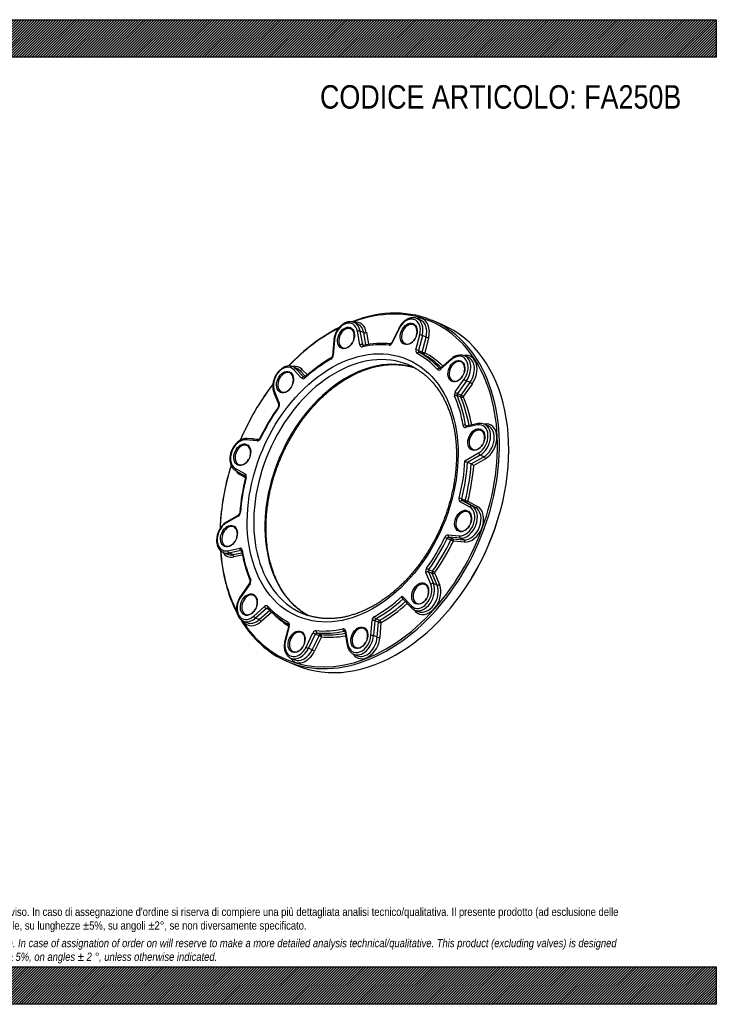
# Model space of a CAD drawing. Header units: millimetres. Extents: x 0 to 1485, y 0 to 1050.
# Tile 2 of 2: x 742 to 1485, y 0 to 1050. Entities that reach past the tile are written whole.
import ezdxf

# ---------------------------------------------------------------- set-up
doc = ezdxf.new("R2010")
doc.units = ezdxf.units.MM
doc.header["$LTSCALE"] = 5
doc.layers.add('Default', color=7, linetype='Continuous')
doc.layers.add('FA250B', color=7, linetype='Continuous')

# ---------------------------------------------------------------- blocks, each defined once
blk = doc.blocks.new('SE')
at = {"layer": 'FA250B', "color": 7, "linetype": 'Continuous'}
for p, q in [((1102.8, 725.4), (1098.9, 727.1)), ((1169.7, 729.7), (1165.7, 731.4)), ((1192.5, 724.9), (1182.6, 729.1)), ((1105, 703.2), (1102.5, 717.7)), ((1109.2, 716.3), (1105.2, 718)), ((1105.2, 718), (1107.8, 703.5)), ((1111.5, 703.1), (1109.2, 716.3)), ((1112, 716.6), (1114.3, 703.5)), ((1146.5, 720.8), (1139.1, 705.7)), ((1147, 720.5), (1139.6, 705.4)), ((1077.2, 707.7), (1076, 691.7)), ((1077.9, 708.1), (1076.7, 692.1)), ((1164.9, 697.8), (1168.9, 713.9)), ((1171.7, 713.3), (1167.7, 697.1)), ((1171.6, 695.4), (1175.6, 711.6)), ((1175.6, 711.6), (1171.7, 713.3)), ((1178.4, 710.9), (1174.4, 694.7)), ((1107.8, 703.5), (1109.6, 702.7)), ((1167.7, 697.1), (1171.6, 695.4)), ((1172.2, 693.5), (1168.3, 695.2)), ((1202.8, 688.4), (1191.2, 678.2)), ((1202.8, 687.5), (1191.2, 677.3)), ((1220.5, 690), (1216.6, 691.7)), ((1037.8, 678.2), (1033.9, 679.9)), ((1043, 667.7), (1034.6, 676.7)), ((1041, 676), (1037, 677.7)), ((1037, 677.7), (1045.5, 668.8)), ((1047.2, 669.4), (1041, 676)), ((1043.4, 677), (1049.1, 671.1)), ((1190.2, 678.1), (1190.7, 677.9)), ((1045.5, 668.8), (1046, 668.5)), ((1206.7, 653), (1216.2, 666.5)), ((1218.6, 664.9), (1209.1, 651.4)), ((1213, 649.7), (1222.5, 663.2)), ((1224.8, 661.5), (1215.3, 648.1)), ((1222.5, 663.2), (1218.6, 664.9)), ((1013.4, 652.1), (1018.7, 639.6)), ((1014, 653.4), (1019.2, 640.9)), ((1209.1, 651.4), (1213, 649.7)), ((1212.6, 647.4), (1208.7, 649.1)), ((995.6, 636.6), (995.4, 636.3)), ((1230.4, 617.8), (1217.7, 615.2)), ((1217.8, 617.6), (1219.7, 616.8)), ((1231.3, 619.2), (1218.6, 616.6)), ((1241.7, 617), (1237.8, 618.6)), ((995.6, 600.9), (983.6, 601.9)), ((997.1, 602.3), (985, 603.4)), ((991.1, 602.9), (997.4, 602.4)), ((1217, 579.5), (1231.7, 588)), ((1233.3, 585.7), (1219.8, 577.9)), ((1223.7, 576.2), (1219.8, 577.9)), ((1223.7, 576.2), (1237.2, 584)), ((1238.9, 581.8), (1226.4, 574.6)), ((1237.2, 584), (1233.3, 585.7)), ((972.4, 571.3), (982.8, 565.6)), ((972.8, 569), (983.1, 563.3)), ((965.1, 565.4), (965, 565.1)), ((983.2, 561.6), (977.2, 564.9)), ((1222.3, 530.2), (1211.9, 535.9)), ((1213.6, 539.1), (1217.5, 537.4)), ((1218.1, 535.4), (1214.1, 537.1)), ((1214.1, 537.1), (1224.5, 531.4)), ((1220.3, 536.7), (1230.6, 531)), ((1228.4, 529.7), (1218.1, 535.4)), ((1228.4, 529.7), (1224.5, 531.4)), ((1254.6, 525.4), (1254.7, 525.7)), ((975.5, 520.7), (963, 513.5)), ((975.8, 521.8), (963.3, 514.6)), ((1202.2, 495.1), (1198.2, 496.8)), ((1199.1, 500.6), (1211.1, 499.6)), ((1199.9, 498.1), (1203.9, 496.4)), ((1212, 497.1), (1199.9, 498.1)), ((1203.9, 496.4), (1215.9, 495.4)), ((1216.8, 492.9), (1204.7, 493.9)), ((1215.9, 495.4), (1212, 497.1)), ((964.3, 483.7), (977, 486.3)), ((978.2, 483.8), (965.5, 481.2)), ((978.9, 483.5), (978.2, 483.8)), ((959.6, 481.7), (963.5, 480)), ((969.5, 479.5), (965.5, 481.2)), ((969.5, 479.5), (979.3, 481.5)), ((979.8, 478.9), (970.6, 477.1)), ((1178.5, 463.5), (1182.5, 461.8)), ((1180.7, 448), (1175.5, 460.5)), ((1182.1, 459.5), (1178.2, 461.2)), ((1178.2, 461.2), (1183.4, 448.7)), ((1187.4, 447), (1182.1, 459.5)), ((1184.8, 460.2), (1190, 447.7)), ((1224.1, 454.2), (1224.2, 454.5)), ((987.6, 449.1), (978.2, 435.6)), ((988, 448.5), (978.5, 435)), ((1187.4, 447), (1183.4, 448.7)), ((1150.2, 435.4), (1160.1, 424.8)), ((1150.7, 432.7), (1160, 422.9)), ((991.9, 414), (1003.5, 424.2)), ((1005.4, 422.2), (993.8, 411.9)), ((997.8, 410.2), (1009, 420.2)), ((1008.3, 420.9), (1005.4, 422.2)), ((1006.8, 422.5), (1006.8, 422.5)), ((1164.4, 418.8), (1162.3, 421)), ((1163.4, 420.4), (1167.4, 418.8)), ((997.8, 410.2), (993.8, 411.9)), ((1011.1, 418.2), (999.7, 408.2)), ((1122.1, 411.2), (1126, 409.5)), ((980.8, 408.7), (984.7, 407)), ((1029.2, 403.6), (1025.2, 387.5)), ((1029.8, 403.7), (1025.8, 387.5)), ((1116.8, 393.4), (1118.1, 409.4)), ((1120.9, 409.1), (1119.7, 393.2)), ((1124.8, 407.4), (1120.9, 409.1)), ((1123.6, 391.5), (1124.8, 407.4)), ((1127.6, 407.2), (1126.4, 391.2)), ((1047.7, 380.9), (1055.1, 396.1)), ((1057.6, 394.8), (1050.3, 379.7)), ((1054.2, 378), (1061.6, 393.1)), ((1064.1, 391.9), (1056.7, 376.8)), ((1061.6, 393.1), (1057.6, 394.8)), ((1059.4, 396.1), (1063.3, 394.4)), ((1089, 397.6), (1088.2, 397.9)), ((1089, 397.4), (1091.6, 382.9)), ((1089.7, 398.3), (1092.3, 383.8)), ((1123.6, 391.5), (1119.7, 393.2)), ((1054.2, 378), (1050.3, 379.7)), ((1031.6, 369), (1035.6, 367.3)), ((1098.5, 373.3), (1102.4, 371.6)), ((1027.2, 365.9), (1037.1, 361.7))]:
    blk.add_line(p, q, dxfattribs=at)
for centre, radius, start, end in [((1129.1, 610.6), 94.2, 84.7795, 102.5808), ((1154, 550.4), 160, 119.7596, 132.1782), ((1072.7, 691.9), 3.31, 304.8321, 355.9076), ((1212.2, 679.3), 13.1, 71.2165, 135.8508), ((1151.3, 642.5), 38.3, 72.0531, 73.9051), ((1199.7, 507.4), 223, 144.4894, 154.4134), ((1015.7, 638.8), 3.08, 322.3966, 14.3124), ((1233.6, 609), 10.5, 66.5305, 102.6946), ((1226.6, 592.5), 16.2, 233.4676, 244.7871), ((1217.2, 562.4), 15.3, 52.96, 64.9015), ((1186.2, 509.5), 209.5, 165.5932, 175.9467), ((973.9, 524.5), 3.32, 305.179, 356.2127), ((978.1, 483.2), 0.93, 5.1203, 38.8602), ((1113.5, 505.2), 136.2, 189.2681, 203.1228), ((985.2, 450.9), 3.07, 322.6886, 14.6633), ((1069, 479.3), 84.2, 222.4215, 241.6459), ((1167.5, 429.9), 10.2, 223.0848, 246.3879), ((1088.1, 397.3), 0.911, 5.7101, 39.1203), ((1103.8, 384.4), 12.3, 186.8912, 242.8313)]:
    blk.add_arc(centre, radius, start, end, dxfattribs=at)
for centre, major_axis, ratio, start_param, end_param in [((1104.9, 547.5), (-77.7, -181.6), 0.700079, 0, 3.746448), ((1103.9, 547.9), (77.1, 180.2), 0.700079, 0, 0.592274), ((1103.9, 547.9), (77.1, 180.2), 0.700079, 2.691518, 6.283185), ((1114.8, 543.3), (77.7, 181.6), 0.700079, 3.141593, 6.283185), ((1090.3, 710.6), (-6.5, -15.2), 0.700079, 2.322986, 5.165119), ((1096.8, 707.8), (-8.1, -18.8), 0.700079, 2.322986, 3.585076), ((1091.6, 710.1), (-7.3, -17), 0.700079, 3.118088, 3.141593), ((1091.6, 710.1), (-7.3, -17), 0.700079, 2.322986, 3.118088), ((1095.5, 708.4), (-7.3, -17), 0.700079, 3.118798, 3.141593), ((1095.5, 708.4), (-7.3, -17), 0.700079, 2.322986, 3.118798), ((1157.1, 714.9), (-6.5, -15.2), 0.700079, 1.799387, 4.64152), ((1157.8, 714.6), (4.3, 10.1), 0.700079, 0, 4.514146), ((1157.8, 714.6), (4.3, 10.1), 0.700079, 4.910632, 6.283185), ((1163.7, 712.1), (-8.1, -18.8), 0.700079, 1.799387, 3.581393), ((1158.4, 714.4), (-7.3, -17), 0.700079, 3.141593, 3.155399), ((1158.4, 714.4), (-7.3, -17), 0.700079, 1.799387, 3.141593), ((1162.4, 712.7), (-7.3, -17), 0.700079, 3.141593, 3.148556), ((1162.4, 712.7), (-7.3, -17), 0.700079, 1.799387, 3.141593), ((1104.9, 547.5), (-77.7, -181.6), 0.700079, 3.837373, 4.223675), ((1103.9, 547.9), (77.1, 180.2), 0.700079, 0.696084, 1.077922), ((1090.9, 710.3), (4.3, 10.1), 0.700079, 0, 4.514146), ((1090.9, 710.3), (4.3, 10.1), 0.700079, 4.910632, 6.283185), ((1103.8, 717.1), (-1.97, -0.35), 0.487877, 3.781746, 5.352542), ((1110.7, 717.1), (-1.97, -0.35), 0.487877, 0.640153, 2.21095), ((1148.3, 720), (1.8, -0.88), 0.050563, 3.141687, 3.918358), ((1079.2, 707.5), (1.99, -0.15), 0.312348, 2.313045, 3.141287), ((1106.3, 702.6), (1.97, 0.35), 0.487877, 0.640153, 2.21095), ((1097.4, 550.7), (62.6, 146.2), 0.700079, 0.219097, 0.462223), ((1137.2, 706.8), (-1.57, -3.68), 0.700079, 0.219097, 1.499928), ((1137.5, 702.4), (-0.19, -1.99), 0.696995, 3.141763, 4.494227), ((1140.9, 704.8), (1.8, -0.88), 0.050563, 3.141593, 3.918358), ((1170.2, 713.4), (1.94, -0.48), 0.161811, 0.78211, 2.352906), ((1177.1, 711.4), (1.94, -0.48), 0.161811, 3.923702, 5.494499), ((1100.6, 549.3), (56.7, 132.4), 0.700079, 0.048312, 3.092199), ((1112.5, 544.3), (-56.7, -132.4), 0.700079, 3.202122, 6.21988), ((1108, 704.9), (1.57, 3.68), 0.700079, 2.322986, 3.603816), ((1109, 700.5), (0.43, -1.95), 0.639133, 3.141307, 4.285511), ((1109.3, 704.3), (0.79, 1.84), 0.700079, 2.322986, 3.139791), ((1167.8, 697.6), (-1.57, -3.68), 0.700079, 4.940979, 6.22181), ((1166.3, 697.2), (1.94, -0.48), 0.161811, 0.78211, 2.352906), ((1167.4, 693.4), (0.94, 1.76), 0.712721, 0.062481, 1.633277), ((1097.4, 550.7), (62.6, 146.2), 0.700079, 5.978684, 6.22181), ((1169.1, 697), (-0.79, -1.84), 0.700079, 4.940979, 6.22181), ((1098.7, 550.2), (63.3, 148), 0.700079, 5.978684, 6.22181), ((1173.1, 695.3), (-0.79, -1.84), 0.700079, 4.940979, 6.22181), ((1173.1, 695.3), (1.94, -0.48), 0.161811, 3.923702, 5.494499), ((1173.1, 695.3), (0.94, 1.76), 0.712721, 3.204073, 4.77487), ((1102.6, 548.5), (63.3, 148), 0.700079, 6.006416, 6.22181), ((1103.9, 547.9), (64.1, 149.9), 0.700079, 6.013303, 6.22181), ((1097.4, 550.7), (62.6, 146.2), 0.700079, 0.742696, 0.985822), ((1075.5, 687.5), (0.98, -1.74), 0.526015, 3.141821, 4.108551), ((1073.7, 691.5), (-1.57, -3.68), 0.700079, 0.742696, 2.023526), ((1078, 691.5), (1.99, -0.15), 0.312348, 2.313045, 3.136086), ((1100.6, 549.3), (56.7, 132.4), 0.700079, 0, 0.048312), ((1208.6, 675), (4.3, 10.1), 0.700079, 0, 4.514146), ((1204.1, 686.9), (1.33, -1.5), 0.399925, 3.142091, 4.010807), ((1208, 675.2), (-6.5, -15.2), 0.700079, 1.275788, 4.117921), ((1208.6, 675), (4.3, 10.1), 0.700079, 4.910632, 6.283185), ((1214.5, 672.4), (-8.1, -18.8), 0.700079, 1.275788, 3.563459), ((1209.3, 674.7), (-7.3, -17), 0.700079, 3.141593, 3.148976), ((1209.3, 674.7), (-7.3, -17), 0.700079, 1.275788, 3.141593), ((1213.2, 673), (-7.3, -17), 0.700079, 1.275788, 3.141593), ((1025.3, 663.5), (-6.5, -15.2), 0.700079, 2.846584, 5.688718), ((1026, 663.2), (4.3, 10.1), 0.700079, 0, 4.514146), ((1026, 663.2), (4.3, 10.1), 0.700079, 4.910632, 6.283185), ((1031.9, 660.7), (-8.1, -18.8), 0.700079, 2.846584, 3.577484), ((1026.6, 662.9), (-7.3, -17), 0.700079, 3.133848, 3.141593), ((1026.6, 662.9), (-7.3, -17), 0.700079, 2.846584, 3.133848), ((1035.9, 676.1), (-1.45, -1.37), 0.683217, 3.429887, 5.000683), ((1030.6, 661.2), (-7.3, -17), 0.700079, 2.846584, 3.141593), ((1042.1, 677.6), (-1.45, -1.37), 0.683217, 0.288294, 1.859091), ((1100.6, 549.3), (56.7, 132.4), 0.700079, 6.235992, 6.283185), ((1189, 676.5), (1.47, 1.36), 0.681216, 0.296776, 1.867572), ((1190, 680.2), (1.57, 3.68), 0.700079, 2.837091, 4.117921), ((1191.3, 679.7), (0.79, 1.84), 0.700079, 2.837091, 3.137159), ((1192.6, 676.7), (1.33, -1.5), 0.399925, 3.141593, 4.010807), ((1044.4, 667.2), (-1.45, -1.37), 0.683217, 3.429887, 5.000683), ((1045.3, 670.9), (1.57, 3.68), 0.700079, 2.846584, 4.127415), ((1046.6, 670.4), (0.79, 1.84), 0.700079, 2.846584, 3.136837), ((1047.9, 667.4), (1.34, -1.49), 0.394291, 3.142087, 4.007673), ((1217.6, 665.9), (1.63, -1.15), 0.207613, 3.93918, 5.509976), ((1223.5, 662.1), (1.63, -1.15), 0.207613, 0.797587, 2.368384), ((1103.9, 547.9), (77.1, 180.2), 0.700079, 1.217657, 1.572288), ((1104.9, 547.5), (-77.7, -181.6), 0.700079, 4.361797, 4.514146), ((1015.3, 652.9), (1.84, 0.78), 0.591565, 2.089813, 3.14185), ((1208.8, 650.9), (1.57, 3.68), 0.700079, 1.275788, 2.556618), ((1208.1, 652.4), (1.63, -1.15), 0.207613, 3.93918, 5.509976), ((1210.1, 650.3), (-0.79, -1.84), 0.700079, 4.417381, 5.698211), ((1016.5, 638.5), (-1.57, -3.68), 0.700079, 1.266295, 2.547125), ((1020.6, 640.4), (1.84, 0.78), 0.591565, 2.089813, 3.123154), ((1207.3, 647.9), (1.84, 0.79), 0.595335, 0.512928, 2.083724), ((1097.4, 550.7), (62.6, 146.2), 0.700079, 5.455085, 5.698211), ((1098.7, 550.2), (63.3, 148), 0.700079, 5.455085, 5.698211), ((1214, 648.6), (0.79, 1.84), 0.700079, 1.275788, 2.556618), ((1214, 648.6), (1.84, 0.79), 0.595335, 3.65452, 5.225317), ((1102.6, 548.5), (63.3, 148), 0.700079, 5.464424, 5.698211), ((1214, 648.6), (1.63, -1.15), 0.207613, 0.797587, 2.368384), ((1103.9, 547.9), (64.1, 149.9), 0.700079, 5.466368, 5.698211), ((1097.4, 550.7), (62.6, 146.2), 0.700079, 1.266295, 1.509421), ((1019.8, 635.8), (1.63, -1.16), 0.214089, 3.141563, 3.940647), ((1235.7, 599.4), (-8.1, -18.8), 0.700079, 0.752189, 3.594323), ((1216.4, 616.8), (1.97, 0.33), 0.482905, 0.644374, 2.21517), ((1218, 619), (1.57, 3.68), 0.700079, 2.313492, 3.594323), ((1219, 614.7), (0.4, -1.96), 0.642127, 3.141593, 4.292733), ((1219.3, 618.4), (0.79, 1.84), 0.700079, 2.313492, 3.139823), ((1229.8, 601.9), (4.3, 10.1), 0.700079, 0, 4.514146), ((1231.7, 617.3), (0.4, -1.96), 0.642127, 3.141361, 4.292733), ((1229.2, 602.2), (-6.5, -15.2), 0.700079, 0.752189, 3.594323), ((1230.5, 601.6), (-7.3, -17), 0.700079, 0.752189, 3.140696), ((1229.8, 601.9), (4.3, 10.1), 0.700079, 4.910632, 6.283185), ((1234.4, 599.9), (-7.3, -17), 0.700079, 0.752189, 3.130262), ((1234.4, 599.9), (-7.3, -17), 0.700079, 3.130262, 3.141593), ((979.7, 586.1), (6.5, 15.2), 0.700079, 0.22859, 3.070724), ((984.9, 601.4), (-0.17, -1.99), 0.69549, 3.141593, 4.485246), ((986.2, 583.3), (-8.1, -18.8), 0.700079, 3.370183, 3.468111), ((989.8, 603.5), (0.17, 1.99), 0.69549, 4.435834, 4.485246), ((996.6, 604.7), (-1.57, -3.68), 0.700079, 0.22859, 1.509421), ((996.9, 600.3), (-0.17, -1.99), 0.69549, 3.142135, 4.485246), ((1000.4, 602.9), (1.8, -0.87), 0.043799, 3.141319, 3.918044), ((980.3, 585.8), (4.3, 10.1), 0.700079, 0, 4.514146), ((980.3, 585.8), (4.3, 10.1), 0.700079, 4.910632, 6.283185), ((1233, 587.4), (1, -1.73), 0.521407, 4.103755, 5.674551), ((1097.4, 550.7), (62.6, 146.2), 0.700079, 4.931486, 5.193308), ((1098.7, 550.2), (63.3, 148), 0.700079, 4.931486, 5.183857), ((1237.6, 582.3), (1, -1.73), 0.521407, 0.962162, 2.532958), ((1103.9, 547.9), (77.1, 180.2), 0.700079, 1.718994, 2.078148), ((973.7, 570.7), (0.97, 1.75), 0.712273, 1.642895, 3.141593), ((986.2, 583.3), (-8.1, -18.8), 0.700079, 5.838329, 6.212317), ((1102.6, 548.5), (63.3, 148), 0.700079, 4.931486, 5.183857), ((1103.9, 547.9), (64.1, 149.9), 0.700079, 4.931486, 5.174612), ((1104.9, 547.5), (-77.7, -181.6), 0.700079, 4.910632, 5.216864), ((975.9, 565.5), (-0.97, -1.75), 0.712273, 1.642895, 2.463379), ((1097.4, 550.7), (-62.6, -146.2), 0.700079, 4.931486, 5.174612), ((984.1, 565), (0.97, 1.75), 0.712273, 1.642895, 3.141593), ((981, 562), (1.57, 3.68), 0.700079, 4.931486, 6.212317), ((985.2, 561.2), (1.94, -0.49), 0.155201, 2.353986, 3.141758), ((1213.7, 539.5), (-1.57, -3.68), 0.700079, 4.931486, 6.212317), ((1212.2, 539.2), (1.94, -0.49), 0.155201, 0.78319, 2.353986), ((1213.3, 535.3), (0.97, 1.75), 0.712273, 0.072099, 1.642895), ((1215, 538.9), (-0.79, -1.84), 0.700079, 4.931486, 6.212317), ((1219, 537.2), (-0.79, -1.84), 0.700079, 4.931486, 6.212317), ((1219, 537.2), (1.94, -0.49), 0.155201, 3.924783, 5.495579), ((1219, 537.2), (0.97, 1.75), 0.712273, 3.213692, 4.784488), ((1215.7, 515.1), (4.3, 10.1), 0.700079, 0, 4.514146), ((1215.1, 515.4), (-6.5, -15.2), 0.700079, 0.22859, 3.070724), ((1216.4, 514.8), (7.3, 17), 0.700079, 3.370183, 6.212317), ((1220.3, 513.1), (-7.3, -17), 0.700079, 0.22859, 3.070724), ((1221.6, 512.6), (8.1, 18.8), 0.700079, 3.370183, 6.212317), ((1215.7, 515.1), (4.3, 10.1), 0.700079, 4.910632, 6.283185), ((1223.6, 529.6), (0.97, 1.75), 0.712273, 0.072099, 1.642895), ((1115.7, 542.9), (-77.1, -180.2), 0.700079, 1.372553, 1.769039), ((1229.3, 531.5), (0.97, 1.75), 0.712273, 3.213692, 4.784488), ((964.3, 512.9), (1, -1.73), 0.521407, 3.141887, 4.103755), ((976.8, 520.1), (1, -1.73), 0.521407, 3.15582, 4.103755), ((974.9, 524.1), (-1.57, -3.68), 0.700079, 0.752189, 2.03302), ((979.2, 524.2), (2, -0.14), 0.31843, 2.310717, 3.135883), ((965.5, 499.3), (6.5, 15.2), 0.700079, 0.752189, 3.594323), ((966.2, 499), (4.3, 10.1), 0.700079, 0, 4.514146), ((966.2, 499), (4.3, 10.1), 0.700079, 4.910632, 6.283185), ((1097.4, 550.7), (-62.6, -146.2), 0.700079, 1.266295, 1.509421), ((1098.7, 550.2), (-63.3, -148), 0.700079, 1.266295, 1.509421), ((1102.6, 548.5), (-63.3, -148), 0.700079, 1.266295, 1.509421), ((1103.9, 547.9), (-64.1, -149.9), 0.700079, 1.266295, 1.509421), ((1198.1, 496.7), (1.57, 3.68), 0.700079, 0.22859, 1.509421), ((1197, 497.5), (1.8, -0.87), 0.043799, 3.918044, 5.48884), ((1199.4, 496.2), (0.79, 1.84), 0.700079, 0.22859, 1.509421), ((1200.4, 500), (-0.17, -1.99), 0.69549, 4.485246, 6.056042), ((1203.4, 494.5), (0.79, 1.84), 0.700079, 0.22859, 1.509421), ((1203.4, 494.5), (1.8, -0.87), 0.043799, 0.776451, 2.347247), ((1203.4, 494.5), (-0.17, -1.99), 0.69549, 1.343653, 2.91445), ((1212.5, 499), (-0.17, -1.99), 0.69549, 4.485246, 6.056042), ((1215.5, 493.5), (-0.17, -1.99), 0.69549, 1.343653, 2.91445), ((1104.9, 547.5), (-77.7, -181.6), 0.700079, 5.346404, 5.758426), ((1103.9, 547.9), (77.1, 180.2), 0.700079, 2.21157, 2.612413), ((965.7, 483.1), (-0.4, 1.96), 0.642127, 1.15114, 2.721936), ((978.3, 485.7), (-0.4, 1.96), 0.642127, 1.15114, 2.721936), ((976.7, 482.5), (-1.57, -3.68), 0.700079, 2.313492, 3.594323), ((978, 481.9), (-0.79, -1.84), 0.700079, 3.139823, 3.594323), ((981, 483.6), (1.97, 0.33), 0.482905, 2.21517, 3.141158), ((1097.4, 550.7), (-62.6, -146.2), 0.700079, 5.455085, 5.698211), ((972.1, 496.5), (8.1, 18.8), 0.700079, 2.69481, 3.594323), ((966.9, 498.7), (7.3, 17), 0.700079, 3.140696, 3.594323), ((970.8, 497), (7.3, 17), 0.700079, 3.141593, 3.594323), ((969.3, 477.6), (-0.4, 1.96), 0.642127, 4.292733, 5.863529), ((1178.2, 463), (1.57, 3.68), 0.700079, 1.266295, 2.547125), ((1177.5, 464.6), (1.63, -1.16), 0.214089, 3.940647, 5.511443), ((1179.5, 462.4), (-0.79, -1.84), 0.700079, 4.407887, 5.688718), ((986, 450.6), (-1.57, -3.68), 0.700079, 1.275788, 2.556618), ((990, 452.5), (1.84, 0.79), 0.595335, 2.083724, 3.122847), ((1176.8, 460), (1.84, 0.78), 0.591565, 0.519016, 2.089813), ((1183.5, 460.7), (0.79, 1.84), 0.700079, 1.266295, 2.547125), ((1183.5, 460.7), (1.84, 0.78), 0.591565, 3.660609, 5.231405), ((1183.5, 460.7), (1.63, -1.16), 0.214089, 0.799054, 2.36985), ((989.3, 447.9), (1.63, -1.15), 0.207613, 3.141593, 3.93918), ((1169.4, 438), (6.5, 15.2), 0.700079, 2.846584, 5.688718), ((1170.1, 437.7), (4.3, 10.1), 0.700079, 0, 4.514146), ((1170.7, 437.4), (7.3, 17), 0.700079, 3.141593, 5.688718), ((1176, 435.2), (8.1, 18.8), 0.700079, 2.846584, 5.688718), ((1174.7, 435.8), (7.3, 17), 0.700079, 3.141593, 5.688718), ((1170.1, 437.7), (4.3, 10.1), 0.700079, 4.910632, 6.283185), ((1182.1, 447.5), (1.84, 0.78), 0.591565, 0.519016, 2.089813), ((1188.7, 448.2), (1.84, 0.78), 0.591565, 3.660609, 5.231405), ((986.7, 426.2), (6.5, 15.2), 0.700079, 1.275788, 4.117921), ((987.4, 426), (4.3, 10.1), 0.700079, 0, 4.514146), ((979.8, 434.4), (1.63, -1.15), 0.207613, 3.141544, 3.93918), ((987.4, 426), (4.3, 10.1), 0.700079, 4.910632, 6.283185), ((1097.4, 550.7), (-62.6, -146.2), 0.700079, 0.742696, 1.004518), ((1098.7, 550.2), (-63.3, -148), 0.700079, 0.742696, 0.995067), ((1004.7, 421.2), (-1.57, -3.68), 0.700079, 2.837091, 4.117921), ((1004.8, 423.6), (-1.33, 1.5), 0.399925, 0.869214, 2.44001), ((1006, 420.7), (-0.79, -1.84), 0.700079, 3.137159, 4.117921), ((1008.3, 423.9), (1.47, 1.36), 0.681216, 1.867572, 3.141192), ((1097.4, 550.7), (-62.6, -146.2), 0.700079, 5.978684, 6.22181), ((1102.6, 548.5), (-63.3, -148), 0.700079, 0.742696, 0.982987), ((1103.9, 547.9), (-64.1, -149.9), 0.700079, 0.742696, 0.982885), ((1161.4, 424.3), (1.45, 1.37), 0.683217, 1.859091, 3.141153), ((1170.7, 437.4), (7.3, 17), 0.700079, 3.133848, 3.141593), ((1104.9, 547.5), (-77.7, -181.6), 0.700079, 5.813504, 6.283185), ((988.1, 425.7), (7.3, 17), 0.700079, 3.148976, 4.117921), ((992, 424), (7.3, 17), 0.700079, 3.141593, 4.117921), ((993.2, 413.4), (-1.33, 1.5), 0.399925, 0.869214, 2.44001), ((998.4, 408.8), (-1.33, 1.5), 0.399925, 4.010807, 5.581603), ((1103.9, 547.9), (-64.1, -149.9), 0.700079, 6.029782, 6.177866), ((1100.6, 549.3), (56.7, 132.4), 0.700079, 3.092199, 3.191444), ((1121.1, 410), (1.57, 3.68), 0.700079, 0.742696, 2.023526), ((1121.8, 412.9), (0.98, -1.74), 0.526015, 4.108551, 5.679347), ((1122.4, 409.4), (-0.79, -1.84), 0.700079, 3.884289, 5.165119), ((1163.1, 419.4), (-1.45, -1.37), 0.683217, 1.859091, 2.480713), ((993.3, 423.4), (8.1, 18.8), 0.700079, 2.704658, 4.117921), ((988.1, 425.7), (7.3, 17), 0.700079, 3.141593, 3.148976), ((1030, 407), (0.94, 1.76), 0.712721, 1.633277, 3.204073), ((1026.9, 403.9), (1.57, 3.68), 0.700079, 4.940979, 6.22181), ((1031.1, 403.1), (1.94, -0.48), 0.161811, 2.352906, 3.141593), ((1097.4, 550.7), (-62.6, -146.2), 0.700079, 0.219097, 0.462223), ((1088.3, 399.8), (-0.43, 1.95), 0.639133, 1.143918, 2.714715), ((1086.7, 396.6), (-1.57, -3.68), 0.700079, 2.322986, 3.603816), ((1105.1, 390.6), (4.3, 10.1), 0.700079, 0, 4.514146), ((1105.1, 390.6), (4.3, 10.1), 0.700079, 4.910632, 6.283185), ((1119.4, 408.8), (1.99, -0.15), 0.312348, 0.742248, 2.313045), ((1126.3, 407.7), (0.79, 1.84), 0.700079, 0.742696, 2.023526), ((1126.3, 407.7), (1.99, -0.15), 0.312348, 3.883841, 5.454637), ((1126.3, 407.7), (0.98, -1.74), 0.526015, 0.966958, 2.537754), ((1038.3, 386.3), (4.3, 10.1), 0.700079, 0, 4.514146), ((1038.3, 386.3), (4.3, 10.1), 0.700079, 4.910632, 6.283185), ((1057.6, 394.7), (1.57, 3.68), 0.700079, 0.219097, 1.499928), ((1056.4, 395.5), (-1.8, 0.88), 0.050563, 0.776765, 2.347561), ((1058.9, 394.1), (0.79, 1.84), 0.700079, 0.219097, 1.499928), ((1059.9, 398), (0.19, 1.99), 0.696995, 1.352634, 2.923431), ((1098.7, 550.2), (-63.3, -148), 0.700079, 0.219097, 0.462223), ((1062.8, 392.5), (0.79, 1.84), 0.700079, 0.219097, 1.499928), ((1062.8, 392.5), (-1.8, 0.88), 0.050563, 3.918358, 5.489154), ((1102.6, 548.5), (-63.3, -148), 0.700079, 0.219097, 0.439234), ((1062.8, 392.5), (0.19, 1.99), 0.696995, 4.494227, 6.065023), ((1103.9, 547.9), (-64.1, -149.9), 0.700079, 0.219097, 0.433594), ((1088.1, 396), (-0.79, -1.84), 0.700079, 3.137434, 3.603816), ((1091, 397.7), (1.97, 0.35), 0.487877, 2.21095, 3.141593), ((1104.5, 390.9), (6.5, 15.2), 0.700079, 2.322986, 5.165119), ((1111, 388.1), (8.1, 18.8), 0.700079, 2.695687, 5.165119), ((1105.8, 390.3), (7.3, 17), 0.700079, 3.141593, 5.165119), ((1109.7, 388.6), (7.3, 17), 0.700079, 3.141593, 5.165119), ((1118.2, 392.8), (1.99, -0.15), 0.312348, 0.742248, 2.313045), ((1125.1, 391.8), (1.99, -0.15), 0.312348, 3.883841, 5.454637), ((1037.6, 386.6), (6.5, 15.2), 0.700079, 1.799387, 4.64152), ((1027.1, 387), (1.94, -0.48), 0.161811, 2.352906, 3.141746), ((1038.9, 386), (7.3, 17), 0.700079, 3.155399, 4.64152), ((1042.8, 384.3), (7.3, 17), 0.700079, 3.148556, 4.64152), ((1049, 380.4), (-1.8, 0.88), 0.050563, 0.776765, 2.347561), ((1055.4, 377.3), (-1.8, 0.88), 0.050563, 3.918358, 5.489154), ((1093.6, 383.3), (1.97, 0.35), 0.487877, 2.21095, 3.141356), ((1044.2, 383.7), (8.1, 18.8), 0.700079, 2.704941, 4.64152), ((1038.9, 386), (7.3, 17), 0.700079, 3.141593, 3.155399), ((1105.8, 390.3), (7.3, 17), 0.700079, 3.118088, 3.141593), ((1042.8, 384.3), (7.3, 17), 0.700079, 3.141593, 3.148556)]:
    blk.add_ellipse(centre, major_axis=major_axis, ratio=ratio, start_param=start_param, end_param=end_param, dxfattribs=at)
for centre, major_axis in [((1157.1, 714.9), (-4.7, -11)), ((1090.3, 710.6), (-4.7, -11)), ((1097.4, 550.7), (-58.6, -137)), ((1208, 675.2), (-4.7, -11)), ((1025.3, 663.5), (-4.7, -11)), ((1229.2, 602.2), (-4.7, -11)), ((979.7, 586.1), (-4.7, -11)), ((1215.1, 515.4), (-4.7, -11)), ((965.5, 499.3), (-4.7, -11)), ((1169.4, 438), (-4.7, -11)), ((986.7, 426.2), (-4.7, -11)), ((1037.6, 386.6), (-4.7, -11)), ((1104.5, 390.9), (-4.7, -11))]:
    blk.add_ellipse(centre, major_axis=major_axis, ratio=0.700079, dxfattribs=at)
for points, knots in [([(1099.1, 726.9), (1099, 727), (1098.4, 727.3), (1097.2, 727.6), (1095.7, 727.9), (1094.1, 727.9), (1092.5, 727.7), (1090.9, 727.3), (1089.3, 726.7), (1087.7, 725.8), (1086.2, 724.8), (1084.8, 723.6), (1083.4, 722.2), (1082.1, 720.6), (1080.9, 718.9), (1079.9, 717.2), (1079, 715.3), (1078.3, 713.3), (1077.8, 711.4), (1077.4, 709.4), (1077.3, 708.3), (1077.2, 707.7)], [0, 0, 0, 0, 0.01963, 0.072548, 0.125412, 0.17847, 0.231944, 0.285956, 0.340513, 0.395531, 0.450881, 0.506435, 0.56209, 0.617767, 0.673438, 0.729097, 0.784754, 0.840427, 0.896133, 0.95189, 1, 1, 1, 1]), ([(1165.5, 731.4), (1165.3, 731.5), (1164.6, 731.8), (1163.4, 732.1), (1161.8, 732.2), (1160.3, 732.2), (1158.7, 731.9), (1157.1, 731.3), (1155.5, 730.6), (1153.9, 729.7), (1152.4, 728.6), (1151, 727.2), (1149.6, 725.8), (1148.4, 724.2), (1147.4, 722.5), (1146.8, 721.4), (1146.5, 720.8)], [0, 0, 0, 0, 0.034378, 0.106945, 0.179572, 0.252619, 0.326334, 0.400808, 0.47599, 0.551729, 0.62784, 0.704161, 0.780567, 0.856978, 0.933373, 1, 1, 1, 1]), ([(1139.1, 705.7), (1139.1, 705.6), (1138.9, 705.3), (1138.6, 704.9), (1138.2, 704.6), (1137.9, 704.4), (1137.7, 704.4), (1137.7, 704.4), (1137.7, 704.4)], [0, 0, 0, 0, 0.097438, 0.298307, 0.49681, 0.69425, 0.898269, 1, 1, 1, 1]), ([(1108.6, 702.5), (1108.6, 702.5), (1108.5, 702.5), (1108.5, 702.5), (1108.5, 702.5)], [0, 0, 0, 0, 0.261674, 0.746387, 0.746387, 0.746387, 0.746387]), ([(1050, 414.7), (1048.9, 415.3), (1046.6, 416.6), (1043.4, 418.8), (1040.2, 421.2), (1037.1, 423.7), (1034.1, 426.5), (1031.2, 429.5), (1028.5, 432.6), (1025.9, 435.9), (1023.5, 439.4), (1021.1, 443.1), (1019, 446.9), (1016.9, 450.9), (1015.1, 455), (1013.3, 459.2), (1011.8, 463.6), (1010.4, 468.1), (1009.1, 472.8), (1008, 477.5), (1007.1, 482.4), (1006.4, 487.3), (1005.8, 492.4), (1005.4, 497.5), (1005.1, 502.7), (1005, 508), (1005.1, 513.3), (1005.4, 518.7), (1005.8, 524.1), (1006.4, 529.6), (1007.2, 535.1), (1008.1, 540.6), (1009.2, 546.1), (1010.5, 551.6), (1011.9, 557.1), (1013.5, 562.5), (1015.3, 568), (1017.2, 573.4), (1019.2, 578.7), (1021.4, 584), (1023.8, 589.3), (1026.3, 594.4), (1028.9, 599.5), (1031.7, 604.5), (1034.5, 609.4), (1037.6, 614.2), (1040.7, 618.9), (1043.9, 623.5), (1047.3, 627.9), (1050.8, 632.2), (1054.3, 636.4), (1058, 640.4), (1061.7, 644.3), (1065.5, 648), (1069.4, 651.5), (1073.3, 654.9), (1077.4, 658.1), (1081.4, 661.1), (1085.5, 663.9), (1089.7, 666.5), (1093.9, 669), (1098.1, 671.2), (1102.3, 673.3), (1106.6, 675.1), (1110.8, 676.8), (1115.1, 678.2), (1119.4, 679.4), (1123.6, 680.4), (1127.8, 681.2), (1132, 681.8), (1136.2, 682.2), (1140.3, 682.3), (1144.4, 682.2), (1148.4, 682), (1152.4, 681.5), (1156.3, 680.7), (1159.6, 680), (1161.3, 679.5), (1161.9, 679.3)], [0.0056322, 0.0056322, 0.0056322, 0.0056322, 0.0182513, 0.031653, 0.0450412, 0.0584123, 0.0717633, 0.0850925, 0.098399, 0.1116829, 0.124945, 0.1381868, 0.1514099, 0.1646164, 0.1778083, 0.1909877, 0.2041566, 0.2173169, 0.2304703, 0.2436183, 0.2567622, 0.2699032, 0.2830422, 0.2961801, 0.3093175, 0.3224548, 0.3355924, 0.3487307, 0.3618699, 0.3750101, 0.3881515, 0.4012941, 0.4144378, 0.4275825, 0.4407283, 0.4538749, 0.4670223, 0.4801701, 0.4933184, 0.5064668, 0.5196151, 0.5327632, 0.5459108, 0.5590577, 0.5722037, 0.5853486, 0.5984922, 0.6116345, 0.6247752, 0.6379144, 0.6510519, 0.6641877, 0.6773219, 0.6904546, 0.703586, 0.7167163, 0.729846, 0.7429753, 0.7561049, 0.7692353, 0.7823676, 0.7955026, 0.8086418, 0.8217864, 0.8349381, 0.8480987, 0.8612701, 0.8744546, 0.8876541, 0.900871, 0.9141072, 0.9273645, 0.9406444, 0.9539475, 0.967274, 0.980623, 0.9939927, 1, 1, 1, 1]), ([(1034, 679.9), (1033.5, 680), (1032.7, 680.4), (1031.2, 680.7), (1029.7, 680.8), (1028.1, 680.7), (1026.5, 680.3), (1024.9, 679.7), (1023.3, 679), (1021.8, 678), (1020.3, 676.8), (1018.9, 675.5), (1017.6, 674), (1016.4, 672.4), (1015.3, 670.6), (1014.4, 668.8), (1013.6, 666.8), (1013, 664.9), (1012.5, 662.9), (1012.2, 660.9), (1012.1, 658.9), (1012.2, 657), (1012.5, 655.1), (1012.9, 653.5), (1013.3, 652.6), (1013.4, 652.1)], [0, 0, 0, 0, 0.037909, 0.080284, 0.122743, 0.165486, 0.208639, 0.252235, 0.296229, 0.340525, 0.385017, 0.429613, 0.474245, 0.518876, 0.563498, 0.608114, 0.652738, 0.697385, 0.742067, 0.7868, 0.831596, 0.876453, 0.921355, 0.966239, 1, 1, 1, 1]), ([(1161.4, 679.7), (1162, 679.5), (1163.5, 678.7), (1166.3, 677.1), (1169.6, 674.9), (1172.9, 672.5), (1176, 669.9), (1179, 667.1), (1181.8, 664.2), (1184.5, 661), (1187.1, 657.7), (1189.6, 654.2), (1191.9, 650.6), (1194.1, 646.8), (1196.1, 642.8), (1198, 638.7), (1199.7, 634.5), (1201.3, 630.1), (1202.7, 625.6), (1203.9, 620.9), (1205, 616.2), (1206, 611.3), (1206.7, 606.4), (1207.3, 601.3), (1207.7, 596.2), (1208, 591), (1208.1, 585.7), (1208, 580.4), (1207.7, 575), (1207.3, 569.6), (1206.7, 564.1), (1205.9, 558.6), (1205, 553.2), (1203.9, 547.7), (1202.6, 542.2), (1201.2, 536.7), (1199.6, 531.2), (1197.9, 525.8), (1196, 520.3), (1193.9, 515), (1191.7, 509.7), (1189.4, 504.4), (1186.9, 499.3), (1184.3, 494.2), (1181.5, 489.2), (1178.6, 484.3), (1175.6, 479.5), (1172.5, 474.8), (1169.2, 470.2), (1165.9, 465.8), (1162.4, 461.5), (1158.9, 457.3), (1155.2, 453.3), (1151.5, 449.4), (1147.7, 445.7), (1143.8, 442.2), (1139.8, 438.8), (1135.8, 435.6), (1131.8, 432.6), (1127.6, 429.8), (1123.5, 427.1), (1119.3, 424.7), (1115.1, 422.4), (1110.9, 420.4), (1106.6, 418.5), (1102.3, 416.9), (1098.1, 415.5), (1093.8, 414.2), (1089.6, 413.2), (1085.4, 412.4), (1081.2, 411.8), (1077, 411.5), (1072.9, 411.3), (1068.8, 411.4), (1064.7, 411.6), (1060.8, 412.1), (1056.8, 412.9), (1053, 413.8), (1050.1, 414.6), (1048.8, 415.1), (1048.5, 415.2)], [0, 0, 0, 0, 0.005383, 0.018655, 0.031918, 0.045168, 0.058401, 0.071614, 0.084806, 0.097975, 0.111122, 0.124248, 0.137353, 0.150439, 0.163509, 0.176565, 0.189608, 0.202641, 0.215666, 0.228683, 0.241695, 0.254703, 0.267708, 0.280711, 0.293713, 0.306715, 0.319716, 0.332718, 0.34572, 0.358723, 0.371727, 0.384733, 0.397739, 0.410747, 0.423756, 0.436765, 0.449776, 0.462787, 0.475799, 0.488811, 0.501824, 0.514836, 0.527848, 0.54086, 0.55387, 0.56688, 0.579889, 0.592897, 0.605903, 0.618908, 0.631911, 0.644913, 0.657913, 0.670911, 0.683908, 0.696904, 0.709898, 0.722892, 0.735885, 0.748879, 0.761874, 0.77487, 0.787869, 0.800872, 0.81388, 0.826896, 0.83992, 0.852955, 0.866003, 0.879065, 0.892145, 0.905244, 0.918364, 0.931506, 0.944671, 0.957859, 0.971069, 0.9843, 0.997548, 1, 1, 1, 1]), ([(1191.2, 678.2), (1191.2, 678.1), (1191, 678), (1190.7, 677.9), (1190.5, 677.8), (1190.5, 677.8), (1190.5, 677.8)], [0, 0, 0, 0, 0.1224206, 0.3730626, 0.633464, 0.8729296, 0.8729296, 0.8729296, 0.8729296]), ([(1046.6, 668.9), (1046.5, 668.8), (1046.3, 668.7), (1046, 668.5), (1045.8, 668.5), (1045.8, 668.5), (1045.8, 668.5)], [0, 0, 0, 0, 0.1212823, 0.3694511, 0.6268638, 0.8740014, 0.8740014, 0.8740014, 0.8740014]), ([(1218.6, 616.6), (1218.6, 616.6), (1218.5, 616.6), (1218.5, 616.6), (1218.5, 616.6)], [0, 0, 0, 0, 0.2674315, 0.7413519, 0.7413519, 0.7413519, 0.7413519]), ([(985, 603.4), (984.7, 603.4), (983.9, 603.4), (982.5, 603.3), (981, 603), (979.3, 602.4), (977.8, 601.7), (976.2, 600.7), (974.7, 599.6), (973.3, 598.2), (972, 596.7), (970.8, 595.1), (969.7, 593.4), (968.8, 591.5), (968, 589.6), (967.3, 587.7), (966.9, 585.7), (966.6, 583.7), (966.5, 581.7), (966.6, 579.8), (966.8, 577.9), (967.3, 576.1), (967.9, 574.5), (968.7, 572.9), (969.6, 571.6), (970.7, 570.4), (971.8, 569.5), (972.5, 569.2), (972.8, 569)], [0, 0, 0, 0, 0.022236, 0.060695, 0.099406, 0.138517, 0.177989, 0.21774, 0.257673, 0.297704, 0.337773, 0.377841, 0.4179, 0.457955, 0.498015, 0.538095, 0.578206, 0.618362, 0.658572, 0.698839, 0.739149, 0.779447, 0.819658, 0.859675, 0.899376, 0.938658, 0.977481, 1, 1, 1, 1]), ([(998.6, 603.7), (998.5, 603.6), (998.4, 603.3), (998, 602.9), (997.6, 602.5), (997.3, 602.4), (997.1, 602.3), (997.1, 602.3), (997.1, 602.3)], [0, 0, 0, 0, 0.097508, 0.298589, 0.497318, 0.694793, 0.898515, 1, 1, 1, 1]), ([(983.1, 563.3), (983.1, 563.3), (983.1, 563.3), (983.2, 563.2), (983.3, 563), (983.4, 562.6), (983.3, 562.1), (983.3, 561.8), (983.2, 561.6)], [0.0342701, 0.0342701, 0.0342701, 0.0342701, 0.1051593, 0.3167799, 0.5066519, 0.7038503, 0.8991912, 1, 1, 1, 1]), ([(963.3, 514.6), (963, 514.4), (962.3, 514), (961, 513), (959.5, 511.7), (958.2, 510.3), (957, 508.7), (955.8, 507), (954.9, 505.2), (954, 503.3), (953.4, 501.3), (952.9, 499.3), (952.5, 497.3), (952.4, 495.3), (952.4, 493.4), (952.6, 491.5), (953, 489.7), (953.6, 488), (954.4, 486.5), (955.3, 485.1), (956.4, 483.8), (957.5, 482.8), (958.7, 482.1), (959.3, 481.8), (959.6, 481.7)], [0, 0, 0, 0, 0.025965, 0.073597, 0.121294, 0.169053, 0.216816, 0.26457, 0.312317, 0.360066, 0.407836, 0.455638, 0.50349, 0.551405, 0.599389, 0.647429, 0.695476, 0.743444, 0.791214, 0.838642, 0.885595, 0.932004, 0.9779, 1, 1, 1, 1]), ([(978.2, 435.6), (977.9, 435.3), (977.4, 434.5), (976.5, 432.9), (975.6, 431.1), (974.9, 429.1), (974.3, 427.1), (973.9, 425.1), (973.6, 423.2), (973.6, 421.2), (973.7, 419.3), (974, 417.4), (974.5, 415.7), (975.2, 414.1), (976.1, 412.6), (977.1, 411.3), (978.2, 410.2), (979.5, 409.3), (980.4, 408.9), (980.9, 408.6)], [0, 0, 0, 0, 0.032654, 0.093434, 0.154219, 0.215021, 0.275856, 0.336746, 0.397711, 0.458761, 0.519893, 0.581069, 0.642196, 0.703143, 0.763737, 0.823794, 0.883184, 0.941884, 1, 1, 1, 1]), ([(1150.7, 432.7), (1150.7, 432.7), (1150.6, 432.8), (1150.5, 433), (1150.4, 433.1), (1150.3, 433.3), (1150.3, 433.5), (1150.2, 433.8), (1150.2, 433.9), (1150.1, 434.2), (1150.1, 434.3), (1150.1, 434.6), (1150.1, 434.8), (1150.1, 435.1), (1150.1, 435.2), (1150.2, 435.4)], [0.1637697, 0.1637697, 0.1637697, 0.1637697, 0.25, 0.25, 0.375, 0.375, 0.5, 0.5, 0.625, 0.625, 0.75, 0.75, 0.875, 0.875, 1, 1, 1, 1]), ([(1029, 405.2), (1029, 405.2), (1029, 405.2), (1029.1, 405.2), (1029.2, 404.9), (1029.3, 404.5), (1029.2, 404), (1029.2, 403.7), (1029.2, 403.6)], [0.0422329, 0.0422329, 0.0422329, 0.0422329, 0.1052065, 0.3174409, 0.5076331, 0.7050395, 0.9001535, 1, 1, 1, 1]), ([(1025.2, 387.5), (1025.1, 387.1), (1024.8, 386.1), (1024.6, 384.4), (1024.4, 382.4), (1024.5, 380.5), (1024.7, 378.6), (1025.1, 376.8), (1025.7, 375.1), (1026.5, 373.6), (1027.4, 372.2), (1028.5, 371), (1029.7, 370), (1030.9, 369.3), (1031.5, 369), (1031.8, 368.9)], [0, 0, 0, 0, 0.044863, 0.128541, 0.212367, 0.296311, 0.380351, 0.464388, 0.548271, 0.631783, 0.714673, 0.796715, 0.877801, 0.958006, 1, 1, 1, 1])]:
    blk.add_open_spline(points, degree=3, knots=knots, dxfattribs=at)

msp = doc.modelspace()

# ---------------------------------------------------------------- hatches: boundary and pattern name
at = {"layer": 'Default', "linetype": 'Continuous'}
h = msp.add_hatch(dxfattribs=at)
h.set_pattern_fill('LINE', scale=0.629921, angle=45, style=0)
h.paths.add_polyline_path([(1485, 1010), (1485, 1050), (0, 1050), (0, 1010)])
for points in [[(1485, 1010), (1485, 1050), (0, 1050), (0, 1010)], [(1485, 0), (1485, 40), (0, 40), (0, 0)]]:
    msp.add_hatch(color=7, dxfattribs=at).paths.add_polyline_path(points)
h = msp.add_hatch(dxfattribs=at)
h.set_pattern_fill('LINE', scale=0.629921, angle=45, style=0)
h.paths.add_polyline_path([(1485, 0), (1485, 40), (0, 40), (0, 0)])

# ---------------------------------------------------------------- linework, layer by layer
at = {"layer": 'Default', "color": 7, "linetype": 'Continuous'}
for p, q in [((0, 1050), (1485, 1050)), ((1485, 1050), (1485, 1010)), ((1485, 1010), (0, 1010)), ((0, 40), (1485, 40)), ((1485, 40), (1485, 0)), ((1485, 0), (0, 0))]:
    msp.add_line(p, q, dxfattribs=at)

# ---------------------------------------------------------------- block references
at = {"layer": 'Default'}
msp.add_blockref('SE', (0, 0), dxfattribs=at)

# ---------------------------------------------------------------- texts
at = {"layer": 'Default', "attachment_point": 1}
for s, insert, char_height, width in [('{\\fArial Narrow|b0||i0||c0|p34;\\C7;\\H25.;\\W1.;CODICE ARTICOLO: FA250B}', (1062.601, 980.168), 25, 396.49798), ("{\\fArial Narrow|b0||i0||c0|p34;\\C7;\\H8.75;\\W1.;PLASTITALIA si riserva il diritto di revisionare la presente specifica, mantenendo la conformità alle prescrizioni del prodotto, senza alcun preavviso. In caso di assegnazione d'ordine si riserva di compiere una più dettagliata analisi tecnico/qualitativa. Il presente prodotto (ad esclusione delle \\P}{\\fArial Narrow|b0||i0||c0|p34;\\C7;\\H8.75;\\W1.;valvole) è progettato per applicazioni non previste dalla direttiva 2014/68/EU. Tolleranza su diametri e spessori come da normative se applicabile, su lunghezze ±5%, su angoli ±2°, se non diversamente specificato.\\P}{\\fArial Narrow|b0||i0||c0|p34;\\C7;\\H2.5;\\W1.;   \\P}{\\fArial Narrow|b0||i1||c0|p34;\\C7;\\H8.75;\\W1.;PLASTITALIA on reserves the right to revise this specification, maintaining the conformity to the requirements of the product, without any notice. In case of assignation of order on will reserve to make a more detailed analysis technical/qualitative. This product (excluding valves) is designed \\P}{\\fArial Narrow|b0||i1||c0|p34;\\C7;\\H8.75;\\W1.;for applications not covered by Directive 2014/68 / EU. The tolerance on diameters and thicknesses as the standards if applicable, on lengths ± 5%, on angles ± 2 °, unless otherwise indicated.\\P}", (100, 103.012), 8.75, 1285)]:
    msp.add_mtext(s, dxfattribs=dict(at, insert=insert, char_height=char_height, width=width))

doc.saveas('drawing.dxf')
